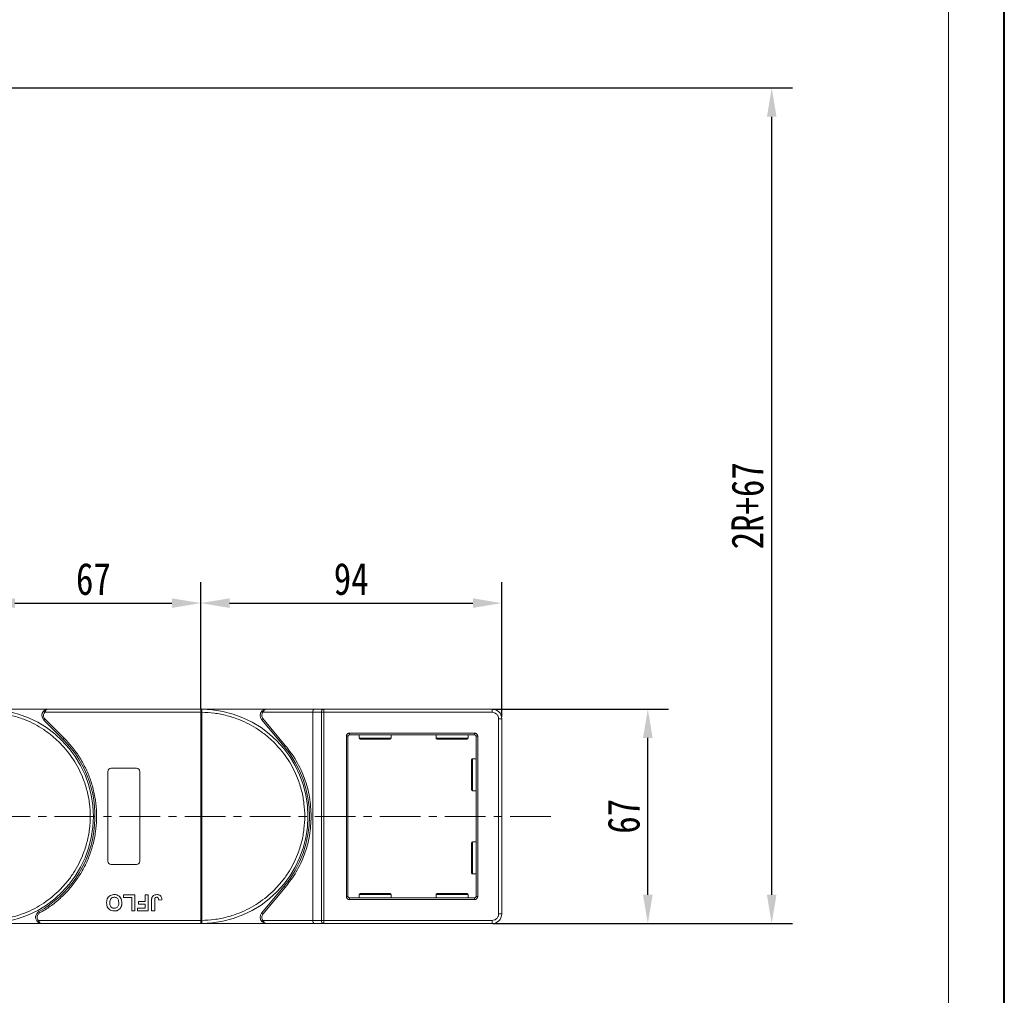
# Model space of a CAD drawing. Header units: millimetres. Extents: x 2854 to 4324, y 357 to 1390.
# Tile 41 of 45: x 4008 to 4315, y 781 to 1086. Entities that reach past the tile are written whole.
import ezdxf

# ---------------------------------------------------------------- set-up
doc = ezdxf.new("R2010")
doc.units = ezdxf.units.MM
doc.linetypes.add('CENTERX2', pattern=[20.32, 12.7, -2.54, 2.54, -2.54])
doc.styles.get("Standard").update_dxf_attribs({"font": '仿宋_GB2312.ttf', "width": 0.8})
doc.dimstyles.new('副本 ISO-45.1', dxfattribs={"dimtxt": 10, "dimasz": 9, "dimexe": 6.5, "dimexo": 0.625, "dimgap": 2.5, "dimtad": 1, "dimdsep": 46, "dimtxsty": 'Standard', "dimcen": 2.5, "dimadec": 0, "dimazin": 0, "dimtfac": 1, "dimtmove": 0, "dimatfit": 3, "dimfxl": 0, "dimarcsym": 0})

# ---------------------------------------------------------------- blocks, each defined once
blk = doc.blocks.new('*D2165')
at = {"color": 0, "lineweight": -2}
for p, q in [((4155.3, 870.32), (4210.18, 870.32)), ((4203.68, 812.32), (4203.68, 861.32)), ((4155.3, 803.32), (4210.18, 803.32))]:
    blk.add_line(p, q, dxfattribs=at)
at = {"color": 0, "lineweight": 9}
for points in [[(4202.18, 861.32), (4205.18, 861.32), (4203.68, 870.32)], [(4202.18, 812.32), (4205.18, 812.32), (4203.68, 803.32)]]:
    blk.add_solid(points, dxfattribs=at)
at = {"layer": 'Defpoints', "color": 0, "lineweight": 9}
for p in [(4154.68, 870.32), (4203.68, 870.32), (4154.68, 803.32)]:
    blk.add_point(p, dxfattribs=at)
at = {"color": 0, "lineweight": 9, "insert": (4196.18, 836.82), "char_height": 10, "attachment_point": 5, "rotation": 90}
blk.add_mtext('67', dxfattribs=at)
blk = doc.blocks.new('*D2131')
at = {"color": 0, "lineweight": -2}
for p, q in [((3733.54, 1064.3), (4248.86, 1064.3)), ((4242.36, 812.32), (4242.36, 1055.3)), ((4155.3, 803.32), (4248.86, 803.32))]:
    blk.add_line(p, q, dxfattribs=at)
at = {"color": 0, "lineweight": 9}
for points in [[(4240.86, 1055.3), (4243.86, 1055.3), (4242.36, 1064.3)], [(4240.86, 812.32), (4243.86, 812.32), (4242.36, 803.32)]]:
    blk.add_solid(points, dxfattribs=at)
at = {"layer": 'Defpoints', "color": 0, "lineweight": 9}
for p in [(3732.92, 1064.3), (4242.36, 1064.3), (4154.68, 803.32)]:
    blk.add_point(p, dxfattribs=at)
at = {"color": 0, "lineweight": 9, "insert": (4234.86, 933.81), "char_height": 10, "attachment_point": 5, "rotation": 90}
blk.add_mtext('2R+67', dxfattribs=at)
blk = doc.blocks.new('*D2134')
at = {"color": 0, "lineweight": -2}
for p, q in [((4064.04, 870.44), (4064.04, 909.91)), ((4158.04, 867.94), (4158.04, 909.91)), ((4073.04, 903.41), (4149.04, 903.41))]:
    blk.add_line(p, q, dxfattribs=at)
at = {"color": 0, "lineweight": 9}
for points in [[(4073.04, 904.91), (4073.04, 901.91), (4064.04, 903.41)], [(4149.04, 904.91), (4149.04, 901.91), (4158.04, 903.41)]]:
    blk.add_solid(points, dxfattribs=at)
at = {"layer": 'Defpoints', "color": 0, "lineweight": 9}
for p in [(4158.04, 903.41), (4064.04, 869.82), (4158.04, 867.32)]:
    blk.add_point(p, dxfattribs=at)
at = {"color": 0, "lineweight": 9, "insert": (4111.04, 910.91), "char_height": 10, "attachment_point": 5}
blk.add_mtext('94', dxfattribs=at)
blk = doc.blocks.new('*D2135')
at = {"color": 0, "lineweight": -2}
for p, q in [((3997.04, 870.09), (3997.04, 909.91)), ((4064.04, 870.44), (4064.04, 909.91)), ((4006.04, 903.41), (4055.04, 903.41))]:
    blk.add_line(p, q, dxfattribs=at)
at = {"color": 0, "lineweight": 9}
for points in [[(4006.04, 904.91), (4006.04, 901.91), (3997.04, 903.41)], [(4055.04, 904.91), (4055.04, 901.91), (4064.04, 903.41)]]:
    blk.add_solid(points, dxfattribs=at)
at = {"layer": 'Defpoints', "color": 0, "lineweight": 9}
for p in [(4064.04, 903.41), (3997.04, 869.46), (4064.04, 869.82)]:
    blk.add_point(p, dxfattribs=at)
at = {"color": 0, "lineweight": 9, "insert": (4030.54, 910.91), "char_height": 10, "attachment_point": 5}
blk.add_mtext('67', dxfattribs=at)

msp = doc.modelspace()

# ---------------------------------------------------------------- linework, layer by layer
at = {"color": 7, "lineweight": 40}
msp.add_line((4314.999, 357.338), (4314.999, 1390.351), dxfattribs=at)
at = {"color": 7, "lineweight": 13}
msp.add_line((4297.608, 374.728), (4297.608, 1372.961), dxfattribs=at)
at = {"color": 7, "linetype": 'Continuous', "lineweight": 15}
for p, q in [((4016.453, 870.315), (3997.041, 870.315)), ((4064.041, 870.315), (4016.453, 870.315)), ((4084.604, 870.315), (4064.041, 870.315)), ((4064.041, 870.315), (4064.275, 870.314)), ((4099.501, 870.315), (4084.604, 870.315)), ((4102.501, 870.315), (4099.501, 870.315)), ((4102.501, 870.315), (4102.501, 869.315)), ((4155.041, 870.315), (4102.501, 870.315)), ((4155.041, 869.315), (4155.041, 870.315)), ((4014.962, 869.648), (4015.335, 869.315)), ((4015.392, 867.254), (4015.039, 866.901)), ((4015.335, 869.315), (4064.041, 869.315)), ((4015.392, 867.254), (4021.436, 861.21)), ((4064.041, 804.317), (4064.041, 869.313)), ((4064.041, 869.313), (4064.391, 869.313)), ((4064.391, 869.316), (4064.391, 869.313)), ((4064.391, 869.313), (4064.391, 804.317)), ((4083.455, 867.351), (4083.072, 867.029)), ((4083.486, 869.315), (4083.113, 869.648)), ((4090.47, 858.991), (4083.455, 867.351)), ((4083.486, 869.315), (4099.041, 869.315)), ((4099.041, 869.315), (4101.742, 869.315)), ((4099.041, 869.315), (4099.041, 804.315)), ((4101.742, 804.315), (4101.742, 869.315)), ((4101.742, 869.315), (4102.501, 869.315)), ((4102.501, 869.315), (4102.501, 804.315)), ((4102.501, 869.315), (4155.041, 869.315)), ((4157.041, 867.315), (4157.041, 806.315)), ((4158.041, 867.315), (4157.041, 867.315)), ((4158.041, 806.315), (4158.041, 867.315)), ((4015.039, 866.901), (4021.083, 860.857)), ((4083.072, 867.029), (4090.087, 858.67)), ((4021.436, 861.21), (4021.083, 860.857)), ((4109.541, 811.815), (4109.541, 861.815)), ((4109.541, 861.815), (4110.041, 861.815)), ((4110.041, 811.815), (4110.041, 861.815)), ((4110.541, 862.815), (4149.541, 862.815)), ((4110.541, 862.815), (4110.541, 862.315)), ((4149.541, 862.315), (4110.541, 862.315)), ((4113.541, 862.315), (4113.541, 861.215)), ((4113.541, 861.215), (4123.541, 861.215)), ((4123.541, 861.215), (4123.541, 862.315)), ((4137.541, 862.315), (4137.541, 861.215)), ((4137.541, 861.215), (4147.541, 861.215)), ((4147.541, 861.215), (4147.541, 862.315)), ((4149.541, 862.815), (4149.541, 862.315)), ((4150.041, 811.815), (4150.041, 861.815)), ((4150.041, 861.815), (4150.541, 861.815)), ((4150.541, 861.815), (4150.541, 811.815)), ((4090.087, 858.67), (4090.47, 858.991)), ((4150.041, 854.815), (4148.941, 854.815)), ((4148.941, 854.815), (4148.941, 844.815)), ((4036.041, 851.815), (4044.041, 851.815)), ((4035.041, 822.815), (4035.041, 850.815)), ((4045.041, 850.815), (4045.041, 822.815)), ((4148.941, 844.815), (4150.041, 844.815)), ((4150.041, 828.815), (4148.941, 828.815)), ((4148.941, 828.815), (4148.941, 818.815)), ((4044.041, 821.815), (4036.041, 821.815)), ((4148.941, 818.815), (4150.041, 818.815)), ((4090.087, 814.96), (4083.072, 806.601)), ((4090.087, 814.96), (4090.47, 814.639)), ((4039.926, 812.315), (4043.451, 812.315)), ((4039.926, 811.482), (4039.926, 812.315)), ((4043.451, 812.315), (4043.451, 807.315)), ((4046.721, 812.315), (4047.682, 812.315)), ((4046.721, 810.2), (4046.721, 812.315)), ((4047.682, 812.315), (4047.682, 807.315)), ((4083.455, 806.279), (4090.47, 814.639)), ((4109.541, 811.815), (4110.041, 811.815)), ((4113.541, 812.415), (4113.541, 811.315)), ((4123.541, 812.415), (4113.541, 812.415)), ((4123.541, 811.315), (4123.541, 812.415)), ((4137.541, 812.415), (4137.541, 811.315)), ((4147.541, 812.415), (4137.541, 812.415)), ((4147.541, 811.315), (4147.541, 812.415)), ((4150.541, 811.815), (4150.041, 811.815)), ((4042.49, 811.482), (4039.926, 811.482)), ((4042.49, 807.315), (4042.49, 811.482)), ((4044.605, 810.2), (4046.721, 810.2)), ((4044.605, 809.366), (4044.605, 810.2)), ((4046.721, 809.366), (4044.605, 809.366)), ((4046.721, 808.148), (4046.721, 809.366)), ((4048.708, 807.315), (4048.708, 810.467)), ((4049.669, 810.551), (4049.669, 807.315)), ((4050.951, 810.648), (4051.913, 810.712)), ((4110.541, 810.815), (4110.541, 811.315)), ((4110.541, 811.315), (4149.541, 811.315)), ((4149.541, 810.815), (4110.541, 810.815)), ((4149.541, 810.815), (4149.541, 811.315)), ((4013.501, 807.065), (4013.743, 806.628)), ((4043.451, 807.315), (4042.49, 807.315)), ((4044.285, 807.315), (4044.285, 808.148)), ((4044.285, 808.148), (4046.721, 808.148)), ((4047.682, 807.315), (4044.285, 807.315)), ((4049.669, 807.315), (4048.708, 807.315)), ((4083.072, 806.601), (4083.455, 806.279)), ((4158.041, 806.315), (4157.041, 806.315)), ((3997.041, 803.315), (4014.47, 803.315)), ((4013.351, 804.315), (4012.979, 803.982)), ((4064.041, 804.315), (4013.351, 804.315)), ((4014.47, 803.315), (4064.041, 803.315)), ((4064.391, 804.317), (4064.041, 804.317)), ((4064.275, 803.316), (4064.041, 803.315)), ((4064.041, 803.315), (4084.604, 803.315)), ((4064.391, 804.317), (4064.391, 804.314)), ((4083.486, 804.315), (4083.113, 803.982)), ((4099.041, 804.315), (4083.486, 804.315)), ((4084.604, 803.315), (4099.501, 803.315)), ((4101.742, 804.315), (4099.041, 804.315)), ((4099.501, 803.315), (4102.501, 803.315)), ((4102.501, 804.315), (4101.742, 804.315)), ((4155.041, 804.315), (4102.501, 804.315)), ((4102.501, 803.315), (4102.501, 804.315)), ((4102.501, 803.315), (4155.041, 803.315)), ((4155.041, 803.315), (4155.041, 804.315))]:
    msp.add_line(p, q, dxfattribs=at)
at = {"color": 1, "linetype": 'CENTERX2', "lineweight": 13}
msp.add_line((4173.34, 836.815), (3467.528, 836.815), dxfattribs=at)
at = {"color": 7, "linetype": 'Continuous', "lineweight": 15}
for centre, radius, start, end in [((3997.041, 836.815), 33.5, 270.40019, 89.59981), ((4064.278, 870.019), 0.295, 90.53836, 143.36012), ((4064.041, 836.815), 33.5, 270.40019, 89.59981), ((4102.64, 869.421), 0.905, 98.86498, 186.71937), ((4155.041, 867.315), 3, 0, 90), ((4016.453, 868.315), 2, 138.18969, 225), ((4064.304, 839.132), 30.184, 89.8339, 90.49831), ((4084.604, 868.315), 2, 138.18969, 220), ((4110.541, 861.815), 0.5, 90, 180), ((4113.841, 861.215), 0.3, 180, 270), ((4123.241, 861.215), 0.3, 270, 0), ((4137.841, 861.215), 0.3, 180, 270), ((4147.241, 861.215), 0.3, 270, 0), ((4149.541, 861.815), 0.5, 0, 90), ((3997.041, 836.815), 34, 298.95502, 45), ((4064.041, 836.815), 34, 320, 40), ((4148.941, 854.515), 0.3, 90, 180), ((4036.041, 850.815), 1, 90, 180), ((4044.041, 850.815), 1, 0, 90), ((4148.941, 845.115), 0.3, 180, 270), ((4148.941, 828.515), 0.3, 90, 180), ((4036.041, 822.815), 1, 180, 270), ((4044.041, 822.815), 1, 270, 360), ((4148.941, 819.115), 0.3, 180, 270), ((4110.541, 811.815), 0.5, 180, 270), ((4113.841, 812.415), 0.3, 90, 180), ((4123.241, 812.415), 0.3, 0, 90), ((4137.841, 812.415), 0.3, 90, 180), ((4147.241, 812.415), 0.3, 0, 90), ((4149.541, 811.815), 0.5, 270, 0), ((4014.47, 805.315), 2, 118.95502, 221.81031), ((4084.604, 805.315), 2, 140, 221.81031), ((4155.041, 806.315), 3, 270, 0), ((4064.304, 834.498), 30.184, 269.50169, 270.1661), ((4064.278, 803.611), 0.295, 216.63988, 269.46164), ((4102.64, 804.209), 0.905, 173.28063, 261.13502)]:
    msp.add_arc(centre, radius, start, end, dxfattribs=at)
for centre, start_param, end_param in [((4099.501, 869.315), 0, 1.5707963), ((4099.501, 804.315), 1.5707963, 3.1415927)]:
    msp.add_ellipse(centre, major_axis=(0, 1), ratio=0.4599349, start_param=start_param, end_param=end_param, dxfattribs=at)
for points, knots in [([(4014.962, 869.648), (4015.057, 869.742), (4015.266, 869.949), (4015.765, 870.236), (4016.183, 870.284), (4016.453, 870.315)], [0, 0, 0, 0, 0.2270634, 0.50158693, 1, 1, 1, 1]), ([(4016.453, 870.315), (4016.347, 870.302), (4016.135, 870.276), (4015.825, 870.064), (4015.546, 869.738), (4015.402, 869.45), (4015.335, 869.315)], [0, 0, 0, 0, 0.2515188, 0.5017844, 0.7656323, 1, 1, 1, 1]), ([(4064.041, 869.315), (4064.041, 869.428), (4064.041, 869.653), (4064.041, 869.951), (4064.041, 870.119), (4064.041, 870.185), (4064.041, 870.195)], [0, 0, 0, 0, 0.3133566, 0.6267132, 0.9400698, 1, 1, 1, 1]), ([(4064.275, 870.314), (4064.292, 870.311), (4064.329, 870.305), (4064.358, 870.251), (4064.378, 870.158), (4064.389, 870.012), (4064.391, 869.816), (4064.392, 869.571), (4064.391, 869.407), (4064.391, 869.316)], [0, 0, 0, 0, 0.1119973, 0.2448439, 0.3691679, 0.5008987, 0.6875333, 0.8281382, 1, 1, 1, 1]), ([(4083.113, 869.648), (4083.208, 869.742), (4083.418, 869.949), (4083.916, 870.236), (4084.334, 870.284), (4084.604, 870.315)], [0, 0, 0, 0, 0.2270634, 0.5015869, 1, 1, 1, 1]), ([(4084.604, 870.315), (4084.498, 870.302), (4084.286, 870.276), (4083.977, 870.064), (4083.698, 869.738), (4083.554, 869.45), (4083.486, 869.315)], [0, 0, 0, 0, 0.2515188, 0.5017844, 0.7656323, 1, 1, 1, 1]), ([(3997.391, 869.313), (3998.704, 869.253), (4001.37, 869.131), (4005.359, 868.317), (4009.002, 867.111), (4012.238, 865.605), (4015.064, 863.927), (4017.725, 861.958), (4021.003, 858.966), (4023.791, 855.502), (4025.994, 851.701), (4027.463, 848.449), (4028.637, 844.793), (4029.379, 840.795), (4029.621, 836.815), (4029.379, 832.835), (4028.637, 828.837), (4027.463, 825.181), (4025.994, 821.929), (4024.345, 819.086), (4022.406, 816.403), (4019.449, 813.093), (4016.015, 810.268), (4012.238, 808.025), (4009.002, 806.518), (4005.359, 805.313), (4001.37, 804.499), (3998.704, 804.377), (3997.391, 804.317)], [0, 0, 0, 0, 0.038862, 0.078912, 0.1200677, 0.1522272, 0.1843815, 0.2172151, 0.2500433, 0.3156185, 0.347778, 0.3799323, 0.4210926, 0.4611415, 0.5, 0.5388632, 0.578912, 0.6200677, 0.6522272, 0.6843815, 0.7172151, 0.7500433, 0.8156185, 0.847778, 0.8799323, 0.9210926, 0.9611404, 1, 1, 1, 1]), ([(4064.041, 869.313), (4064.041, 869.313), (4064.041, 869.314), (4064.041, 869.314), (4064.041, 869.315), (4064.041, 869.315)], [0, 0, 0, 0, 0.3846661, 0.6923333, 1, 1, 1, 1]), ([(4064.391, 869.313), (4065.704, 869.253), (4068.37, 869.131), (4072.359, 868.317), (4076.002, 867.111), (4079.238, 865.605), (4082.064, 863.927), (4084.725, 861.958), (4088.003, 858.966), (4090.791, 855.502), (4092.994, 851.701), (4094.463, 848.449), (4095.637, 844.793), (4096.379, 840.795), (4096.621, 836.815), (4096.379, 832.835), (4095.637, 828.837), (4094.463, 825.181), (4092.994, 821.929), (4091.345, 819.086), (4089.406, 816.403), (4086.449, 813.093), (4083.015, 810.268), (4079.238, 808.025), (4076.002, 806.518), (4072.359, 805.313), (4068.37, 804.499), (4065.704, 804.377), (4064.391, 804.317)], [0, 0, 0, 0, 0.038862, 0.078912, 0.1200677, 0.1522272, 0.1843815, 0.2172151, 0.2500433, 0.3156185, 0.347778, 0.3799323, 0.4210926, 0.4611415, 0.5, 0.5388632, 0.578912, 0.6200677, 0.6522272, 0.6843815, 0.7172151, 0.7500433, 0.8156185, 0.847778, 0.8799323, 0.9210926, 0.9611404, 1, 1, 1, 1]), ([(4083.455, 867.351), (4083.357, 867.494), (4083.155, 867.791), (4083.074, 868.339), (4083.173, 868.885), (4083.384, 869.175), (4083.486, 869.315)], [0, 0, 0, 0, 0.2418638, 0.5, 0.7581362, 1, 1, 1, 1]), ([(4155.041, 869.315), (4155.293, 869.288), (4155.681, 869.247), (4156.147, 868.998), (4156.465, 868.739), (4156.724, 868.421), (4156.973, 867.955), (4157.014, 867.567), (4157.041, 867.315)], [0, 0, 0, 0, 0.2394429, 0.3698071, 0.5000001, 0.6303641, 0.7605571, 1, 1, 1, 1]), ([(4021.436, 861.21), (4022.334, 860.252), (4024.129, 858.335), (4026.4, 855.068), (4028.327, 851.547), (4029.836, 847.781), (4030.894, 843.865), (4031.48, 839.892), (4031.606, 835.919), (4031.277, 831.99), (4030.507, 828.123), (4029.288, 824.339), (4027.627, 820.683), (4025.527, 817.213), (4023.036, 814.01), (4020.212, 811.158), (4017.126, 808.646), (4014.871, 807.3), (4013.743, 806.628)], [0, 0, 0, 0, 0.0616516, 0.1233073, 0.1864354, 0.25, 0.3135645, 0.3766927, 0.4383422, 0.5, 0.5616495, 0.6233073, 0.6864354, 0.75, 0.8135645, 0.8766927, 0.9383443, 1, 1, 1, 1]), ([(4109.541, 861.815), (4109.555, 861.941), (4109.575, 862.135), (4109.7, 862.368), (4109.829, 862.527), (4109.988, 862.656), (4110.221, 862.781), (4110.415, 862.802), (4110.541, 862.815)], [0, 0, 0, 0, 0.239443, 0.3695502, 0.4999998, 0.6301073, 0.760557, 1, 1, 1, 1]), ([(4149.541, 862.815), (4149.667, 862.802), (4149.861, 862.781), (4150.094, 862.656), (4150.253, 862.527), (4150.382, 862.368), (4150.507, 862.135), (4150.528, 861.941), (4150.541, 861.815)], [0, 0, 0, 0, 0.23944295, 0.36955024, 0.49999985, 0.63010729, 0.76055705, 1, 1, 1, 1]), ([(4098.541, 836.815), (4098.442, 838.807), (4098.242, 842.823), (4096.606, 848.668), (4094.102, 854.197), (4091.674, 857.401), (4090.47, 858.991)], [0, 0, 0, 0, 0.2480864, 0.5, 0.7519136, 1, 1, 1, 1]), ([(4113.841, 860.915), (4113.904, 860.915), (4114, 860.915), (4114.587, 860.915), (4115.193, 860.915), (4115.946, 860.915), (4117.04, 860.915), (4118.541, 860.915), (4120.042, 860.915), (4121.136, 860.915), (4121.889, 860.915), (4122.496, 860.915), (4123.082, 860.915), (4123.178, 860.915), (4123.241, 860.915)], [0, 0, 0, 0, 0.1197284, 0.1841803, 0.25, 0.3158197, 0.3802716, 0.5, 0.6197284, 0.6841803, 0.75, 0.8158197, 0.8802716, 1, 1, 1, 1]), ([(4137.841, 860.915), (4137.904, 860.915), (4138, 860.915), (4138.587, 860.915), (4139.193, 860.915), (4139.946, 860.915), (4141.04, 860.915), (4142.541, 860.915), (4144.042, 860.915), (4145.136, 860.915), (4145.889, 860.915), (4146.496, 860.915), (4147.082, 860.915), (4147.178, 860.915), (4147.241, 860.915)], [0, 0, 0, 0, 0.1197284, 0.1841803, 0.25, 0.3158197, 0.3802716, 0.5, 0.6197284, 0.6841803, 0.75, 0.8158197, 0.8802716, 1, 1, 1, 1]), ([(4148.641, 854.515), (4148.641, 854.452), (4148.641, 854.356), (4148.641, 853.77), (4148.641, 853.163), (4148.641, 852.41), (4148.641, 851.316), (4148.641, 850.406), (4148.641, 849.815)], [0, 0, 0, 0, 0.2394568, 0.3683607, 0.5, 0.6316393, 0.7605432, 1, 1, 1, 1]), ([(4148.641, 849.815), (4148.641, 849.224), (4148.641, 848.314), (4148.641, 847.22), (4148.641, 846.467), (4148.641, 845.86), (4148.641, 845.274), (4148.641, 845.178), (4148.641, 845.115)], [0, 0, 0, 0, 0.2394568, 0.3683607, 0.5, 0.6316393, 0.7605432, 1, 1, 1, 1]), ([(4090.47, 814.639), (4091.674, 816.229), (4094.102, 819.433), (4096.606, 824.963), (4098.242, 830.807), (4098.442, 834.823), (4098.541, 836.815)], [0, 0, 0, 0, 0.2480864, 0.5, 0.7519136, 1, 1, 1, 1]), ([(4148.641, 828.515), (4148.641, 828.452), (4148.641, 828.356), (4148.641, 827.77), (4148.641, 827.163), (4148.641, 826.41), (4148.641, 825.316), (4148.641, 824.406), (4148.641, 823.815)], [0, 0, 0, 0, 0.2394568, 0.3683607, 0.5, 0.6316393, 0.7605432, 1, 1, 1, 1]), ([(4148.641, 823.815), (4148.641, 823.224), (4148.641, 822.314), (4148.641, 821.22), (4148.641, 820.467), (4148.641, 819.86), (4148.641, 819.274), (4148.641, 819.178), (4148.641, 819.115)], [0, 0, 0, 0, 0.2394568, 0.3683607, 0.5, 0.6316393, 0.7605432, 1, 1, 1, 1]), ([(4034.669, 809.822), (4034.673, 809.955), (4034.683, 810.358), (4034.825, 810.998), (4035.217, 811.66), (4035.791, 812.126), (4036.43, 812.352), (4036.852, 812.371), (4037.034, 812.379)], [0, 0, 0, 0, 0.1018882, 0.3073435, 0.4929627, 0.6786474, 0.8607914, 1, 1, 1, 1]), ([(4037.034, 812.379), (4037.167, 812.375), (4037.571, 812.361), (4038.231, 812.171), (4038.853, 811.682), (4039.278, 810.972), (4039.404, 810.335), (4039.411, 809.933), (4039.413, 809.845)], [0, 0, 0, 0, 0.1021706, 0.3092201, 0.51365, 0.6922749, 0.9324126, 1, 1, 1, 1]), ([(4048.817, 811.418), (4048.871, 811.542), (4048.979, 811.791), (4049.283, 812.094), (4049.748, 812.343), (4050.135, 812.365), (4050.368, 812.379)], [0, 0, 0, 0, 0.2064605, 0.4135145, 0.6452106, 1, 1, 1, 1]), ([(4050.368, 812.379), (4050.502, 812.374), (4050.806, 812.361), (4051.258, 812.2), (4051.617, 811.874), (4051.871, 811.367), (4051.897, 810.97), (4051.913, 810.712)], [0, 0, 0, 0, 0.1552919, 0.3531453, 0.543243, 0.704067, 1, 1, 1, 1]), ([(4110.541, 810.815), (4110.415, 810.828), (4110.221, 810.849), (4109.988, 810.974), (4109.829, 811.103), (4109.7, 811.262), (4109.575, 811.495), (4109.555, 811.689), (4109.541, 811.815)], [0, 0, 0, 0, 0.239443, 0.3695502, 0.4999998, 0.6301073, 0.760557, 1, 1, 1, 1]), ([(4123.241, 812.715), (4123.178, 812.715), (4123.082, 812.715), (4122.496, 812.715), (4121.889, 812.715), (4121.136, 812.715), (4120.042, 812.715), (4118.541, 812.715), (4117.04, 812.715), (4115.946, 812.715), (4115.193, 812.715), (4114.587, 812.715), (4114, 812.715), (4113.904, 812.715), (4113.841, 812.715)], [0, 0, 0, 0, 0.1197284, 0.1841803, 0.25, 0.3158197, 0.3802716, 0.5, 0.6197284, 0.6841803, 0.75, 0.8158197, 0.8802716, 1, 1, 1, 1]), ([(4147.241, 812.715), (4147.178, 812.715), (4147.082, 812.715), (4146.496, 812.715), (4145.889, 812.715), (4145.136, 812.715), (4144.042, 812.715), (4142.541, 812.715), (4141.04, 812.715), (4139.946, 812.715), (4139.193, 812.715), (4138.587, 812.715), (4138, 812.715), (4137.904, 812.715), (4137.841, 812.715)], [0, 0, 0, 0, 0.1197284, 0.1841803, 0.25, 0.3158197, 0.3802716, 0.5, 0.6197284, 0.6841803, 0.75, 0.8158197, 0.8802716, 1, 1, 1, 1]), ([(4150.541, 811.815), (4150.528, 811.689), (4150.507, 811.495), (4150.382, 811.262), (4150.253, 811.103), (4150.094, 810.974), (4149.861, 810.849), (4149.667, 810.828), (4149.541, 810.815)], [0, 0, 0, 0, 0.239443, 0.3695502, 0.4999998, 0.6301073, 0.760557, 1, 1, 1, 1]), ([(4037.048, 807.251), (4036.915, 807.255), (4036.511, 807.269), (4035.856, 807.464), (4035.238, 807.951), (4034.811, 808.658), (4034.679, 809.309), (4034.671, 809.723), (4034.669, 809.822)], [0, 0, 0, 0, 0.1013981, 0.3069957, 0.5061443, 0.6852619, 0.9245571, 1, 1, 1, 1]), ([(4035.631, 809.798), (4035.635, 809.931), (4035.647, 810.307), (4035.787, 810.829), (4036.133, 811.249), (4036.51, 811.479), (4036.83, 811.541), (4037.004, 811.545), (4037.036, 811.546)], [0, 0, 0, 0, 0.1585903, 0.4472388, 0.6203806, 0.7935748, 0.9612953, 1, 1, 1, 1]), ([(4037.036, 808.084), (4036.902, 808.093), (4036.632, 808.109), (4036.248, 808.278), (4035.937, 808.566), (4035.699, 809.028), (4035.636, 809.457), (4035.632, 809.743), (4035.631, 809.798)], [0, 0, 0, 0, 0.1602922, 0.3219224, 0.4907614, 0.6575692, 0.9338827, 1, 1, 1, 1]), ([(4037.036, 811.546), (4037.171, 811.537), (4037.441, 811.518), (4037.822, 811.337), (4038.145, 811.036), (4038.394, 810.543), (4038.448, 810.111), (4038.451, 809.84), (4038.451, 809.812)], [0, 0, 0, 0, 0.1597099, 0.3204292, 0.4910735, 0.6770503, 0.9662903, 1, 1, 1, 1]), ([(4038.451, 809.812), (4038.447, 809.679), (4038.438, 809.342), (4038.319, 808.863), (4038.035, 808.449), (4037.676, 808.194), (4037.323, 808.095), (4037.109, 808.087), (4037.036, 808.084)], [0, 0, 0, 0, 0.15861661, 0.40086372, 0.57305935, 0.74548557, 0.91298519, 1, 1, 1, 1]), ([(4039.413, 809.845), (4039.412, 809.778), (4039.411, 809.645), (4039.397, 809.438), (4039.372, 809.224), (4039.331, 809.005), (4039.274, 808.786), (4039.218, 808.645), (4039.19, 808.574)], [0, 0, 0, 0, 0.1539502, 0.3081809, 0.478699, 0.6499612, 0.8242026, 1, 1, 1, 1]), ([(4048.708, 810.467), (4048.708, 810.534), (4048.71, 810.667), (4048.719, 810.847), (4048.732, 811.006), (4048.753, 811.144), (4048.776, 811.282), (4048.803, 811.372), (4048.817, 811.418)], [0, 0, 0, 0, 0.2082698, 0.416707, 0.5614806, 0.7065734, 0.8528245, 1, 1, 1, 1]), ([(4049.669, 810.551), (4049.672, 810.685), (4049.677, 810.915), (4049.726, 811.194), (4049.817, 811.374), (4049.935, 811.47), (4050.101, 811.536), (4050.228, 811.542), (4050.306, 811.546)], [0, 0, 0, 0, 0.29202728, 0.5048541, 0.61390458, 0.72368495, 0.82981647, 1, 1, 1, 1]), ([(4050.306, 811.546), (4050.348, 811.544), (4050.432, 811.541), (4050.542, 811.51), (4050.636, 811.464), (4050.708, 811.409), (4050.771, 811.345), (4050.804, 811.295), (4050.821, 811.27)], [0, 0, 0, 0, 0.202387, 0.4109073, 0.5578292, 0.7094718, 0.8532239, 1, 1, 1, 1]), ([(4050.821, 811.27), (4050.84, 811.233), (4050.878, 811.158), (4050.906, 811.045), (4050.926, 810.939), (4050.938, 810.843), (4050.947, 810.746), (4050.95, 810.681), (4050.951, 810.648)], [0, 0, 0, 0, 0.1938055, 0.3931273, 0.5440688, 0.6954121, 0.8476129, 1, 1, 1, 1]), ([(4013.743, 806.628), (4013.634, 806.556), (4013.41, 806.409), (4013.163, 806.085), (4013, 805.712), (4012.979, 805.446), (4012.97, 805.315)], [0, 0, 0, 0, 0.24551284, 0.5, 0.75448716, 1, 1, 1, 1]), ([(4038.102, 807.447), (4038.04, 807.422), (4037.916, 807.372), (4037.731, 807.324), (4037.556, 807.289), (4037.388, 807.267), (4037.219, 807.253), (4037.105, 807.252), (4037.048, 807.251)], [0, 0, 0, 0, 0.1854289, 0.3721896, 0.5277082, 0.6838775, 0.8416784, 1, 1, 1, 1]), ([(4039.19, 808.574), (4039.13, 808.454), (4039.01, 808.214), (4038.693, 807.824), (4038.372, 807.57), (4038.131, 807.46), (4038.102, 807.447)], [0, 0, 0, 0, 0.2508959, 0.5021661, 0.9405117, 1, 1, 1, 1]), ([(4083.486, 804.315), (4083.384, 804.455), (4083.173, 804.746), (4083.074, 805.291), (4083.155, 805.839), (4083.357, 806.136), (4083.455, 806.279)], [0, 0, 0, 0, 0.2418638, 0.5, 0.7581362, 1, 1, 1, 1]), ([(4157.041, 806.315), (4157.014, 806.064), (4156.973, 805.675), (4156.724, 805.209), (4156.465, 804.891), (4156.147, 804.632), (4155.681, 804.383), (4155.293, 804.342), (4155.041, 804.315)], [0, 0, 0, 0, 0.2394429, 0.3698071, 0.5000001, 0.6303641, 0.7605571, 1, 1, 1, 1]), ([(4014.47, 803.315), (4014.2, 803.346), (4013.782, 803.394), (4013.283, 803.681), (4013.074, 803.888), (4012.979, 803.982)], [0, 0, 0, 0, 0.4984129, 0.772928, 1, 1, 1, 1]), ([(4013.351, 804.315), (4013.419, 804.18), (4013.563, 803.892), (4013.842, 803.566), (4014.152, 803.354), (4014.364, 803.328), (4014.47, 803.315)], [0, 0, 0, 0, 0.2343503, 0.4981953, 0.748869, 1, 1, 1, 1]), ([(4064.041, 804.315), (4064.041, 804.315), (4064.041, 804.316), (4064.041, 804.316), (4064.041, 804.317), (4064.041, 804.317)], [0, 0, 0, 0, 0.38469928, 0.69234964, 1, 1, 1, 1]), ([(4064.041, 803.435), (4064.041, 803.498), (4064.041, 803.624), (4064.041, 803.918), (4064.041, 804.16), (4064.041, 804.294), (4064.041, 804.315)], [0, 0, 0, 0, 0.3133347, 0.6266911, 0.9400476, 1, 1, 1, 1]), ([(4064.391, 804.314), (4064.391, 804.223), (4064.392, 804.059), (4064.391, 803.814), (4064.389, 803.618), (4064.378, 803.471), (4064.358, 803.378), (4064.329, 803.325), (4064.292, 803.319), (4064.275, 803.316)], [0, 0, 0, 0, 0.172016, 0.3127556, 0.4995985, 0.630391, 0.7580256, 0.8892284, 1, 1, 1, 1]), ([(4084.604, 803.315), (4084.334, 803.346), (4083.916, 803.394), (4083.418, 803.681), (4083.208, 803.888), (4083.113, 803.982)], [0, 0, 0, 0, 0.49841293, 0.77292805, 1, 1, 1, 1]), ([(4083.486, 804.315), (4083.554, 804.18), (4083.698, 803.892), (4083.977, 803.566), (4084.287, 803.354), (4084.498, 803.328), (4084.604, 803.315)], [0, 0, 0, 0, 0.2343503, 0.4981953, 0.748869, 1, 1, 1, 1])]:
    msp.add_open_spline(points, degree=3, knots=knots, dxfattribs=at)
for points in [[(4064.041, 870.195), (4064.041, 870.23), (4064.041, 870.299), (4064.041, 870.31), (4064.041, 870.315)], [(4015.335, 869.315), (4015.225, 869.166), (4015.005, 868.868), (4014.97, 868.499), (4014.953, 868.315)], [(4014.953, 868.315), (4014.973, 868.116), (4015.014, 867.719), (4015.266, 867.409), (4015.392, 867.254)], [(4012.97, 805.315), (4012.987, 805.131), (4013.022, 804.762), (4013.242, 804.464), (4013.351, 804.315)], [(4064.041, 803.315), (4064.041, 803.32), (4064.041, 803.331), (4064.041, 803.4), (4064.041, 803.435)]]:
    msp.add_open_spline(points, degree=3, dxfattribs=at)

# ---------------------------------------------------------------- dimensions: what is measured, and where the dimension line sits
at = {"color": 5, "lineweight": 9}
dim = msp.add_linear_dim(base=(4242.362, 1064.296), p1=(4154.676, 803.315), p2=(3732.918, 1064.296), angle=90, text='2R+67', dimstyle='副本 ISO-45.1', dxfattribs=at)
dim.commit()
dim.dimension.update_dxf_attribs({"geometry": '*D2131', "text_midpoint": (4234.862, 933.805)})
for base, p1, p2, picture, middle in [((4064.041, 903.415), (3997.041, 869.46), (4064.041, 869.815), '*D2135', (4030.541, 910.915)), ((4158.041, 903.415), (4064.041, 869.815), (4158.041, 867.315), '*D2134', (4111.041, 910.915))]:
    dim = msp.add_linear_dim(base=base, p1=p1, p2=p2, dimstyle='副本 ISO-45.1', dxfattribs=at)
    dim.commit()
    dim.dimension.update_dxf_attribs({"geometry": picture, "text_midpoint": middle})
dim = msp.add_linear_dim(base=(4203.683, 870.315), p1=(4154.676, 803.315), p2=(4154.676, 870.315), angle=90, dimstyle='副本 ISO-45.1', dxfattribs=at)
dim.commit()
dim.dimension.update_dxf_attribs({"geometry": '*D2165', "text_midpoint": (4196.183, 836.815)})

doc.saveas('drawing.dxf')
